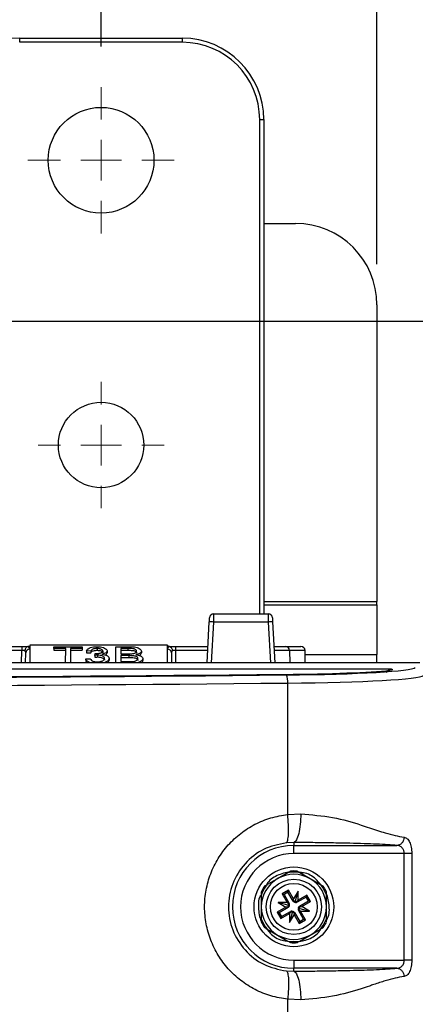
# Paper-space layout 'Sheet1' of a CAD drawing. Header units: millimetres. Extents: x 0 to 420, y 0 to 297.
# Tile 74 of 135: x 123 to 133, y 245 to 269. Entities that reach past the tile are written whole.
import ezdxf

# ---------------------------------------------------------------- set-up
doc = ezdxf.new("R2010")
doc.units = ezdxf.units.MM
doc.layers.add('SLD-0', color=179, linetype='Continuous')
doc.styles.add('SLDTEXTSTYLE1', font='TXT', dxfattribs={"width": 0.75})
doc.styles.add('SLDTEXTSTYLE3', font='TXT', dxfattribs={"width": 0.96})
doc.dimstyles.new('SLDDIMSTYLE0', dxfattribs={"dimtxt": 2.5, "dimasz": 3.302, "dimexe": 0, "dimexo": 0.0625, "dimtad": 1, "dimdec": 1, "dimlfac": 5, "dimrnd": 1e-09, "dimzin": 12, "dimdsep": 46, "dimtxsty": 'SLDTEXTSTYLE1', "dimblk1": 'NONE', "dimblk2": 'NONE', "dimsah": 1, "dimcen": 0.09, "dimadec": 0, "dimazin": 3, "dimtfac": 1, "dimtofl": 0, "dimtmove": 0, "dimatfit": 3, "dimldrblk": 'NONE', "dimfxl": 1, "dimfrac": 2, "dimtolj": 1, "dimtzin": 12, "dimarcsym": 0})
doc.dimstyles.new('SLDDIMSTYLE2', dxfattribs={"dimtxt": 2.5, "dimasz": 3.302, "dimexe": 0, "dimexo": 0.0625, "dimtad": 1, "dimdec": 0, "dimlfac": 5, "dimrnd": 1e-09, "dimzin": 12, "dimdsep": 46, "dimtxsty": 'SLDTEXTSTYLE1', "dimblk1": 'NONE', "dimblk2": 'NONE', "dimsah": 1, "dimcen": 0.09, "dimadec": 0, "dimazin": 3, "dimtfac": 1, "dimtofl": 0, "dimtmove": 0, "dimatfit": 3, "dimldrblk": 'NONE', "dimfxl": 1, "dimfrac": 2, "dimtolj": 1, "dimtzin": 12, "dimarcsym": 0})
doc.dimstyles.new('SLDDIMSTYLE3', dxfattribs={"dimtxt": 2.5, "dimasz": 3.302, "dimexe": 0, "dimexo": 0.0625, "dimtad": 1, "dimdec": 1, "dimlfac": 5, "dimrnd": 1e-09, "dimzin": 4, "dimdsep": 46, "dimtxsty": 'SLDTEXTSTYLE1', "dimblk1": 'NONE', "dimblk2": 'NONE', "dimsah": 1, "dimcen": 0, "dimadec": 0, "dimazin": 1, "dimtfac": 1, "dimtmove": 0, "dimatfit": 3, "dimldrblk": 'NONE', "dimfxl": 1, "dimfrac": 2, "dimtolj": 1, "dimtzin": 12, "dimarcsym": 0})

# ---------------------------------------------------------------- blocks, each defined once
blk = doc.blocks.new('SW_CENTERMARKSYMBOL_22')
at = {"layer": 'SLD-0', "color": 179, "linetype": 'Continuous', "lineweight": 18}
for p, q in [((0, 5), (0, 9)), ((0, 0), (0, 2.5)), ((-5, 0), (-9, 0)), ((0, 0), (-2.5, 0)), ((0, 0), (0, -2.5)), ((0, 0), (2.5, 0)), ((5, 0), (9, 0)), ((0, -5), (0, -9))]:
    blk.add_line(p, q, dxfattribs=at)
blk = doc.blocks.new('SW_CENTERMARKSYMBOL_23')
at = {"layer": 'SLD-0', "color": 179, "linetype": 'Continuous', "lineweight": 18}
for p, q in [((0, 5), (0, 7.75)), ((0, 0), (0, 2.5)), ((-5, 0), (-7.75, 0)), ((0, 0), (-2.5, 0)), ((0, 0), (0, -2.5)), ((0, 0), (2.5, 0)), ((5, 0), (7.75, 0)), ((0, -5), (0, -7.75))]:
    blk.add_line(p, q, dxfattribs=at)
blk = doc.blocks.new('_D_5')
at = {"layer": 'SLD-0', "color": 179}
for p, q in [((109.594, 268.22), (109.594, 283.642)), ((125.314, 268.218), (125.314, 283.642)), ((109.594, 282.642), (112.594, 283.142)), ((112.594, 282.142), (112.594, 283.142)), ((122.314, 283.142), (125.314, 282.642)), ((122.314, 283.142), (122.314, 282.142)), ((112.594, 282.142), (109.594, 282.642)), ((109.594, 282.642), (112.594, 282.642)), ((109.594, 282.642), (125.314, 282.642)), ((125.314, 282.642), (122.314, 282.142)), ((125.314, 282.642), (122.314, 282.642))]:
    blk.add_line(p, q, dxfattribs=at)
at = {"layer": 'SLD-0', "color": 179, "insert": (114.221, 285.677), "char_height": 2.5, "attachment_point": 1, "style": 'SLDTEXTSTYLE3'}
blk.add_mtext('78.6', dxfattribs=at)
blk = doc.blocks.new('_None')
blk = doc.blocks.new('_D_6')
at = {"layer": 'SLD-0', "color": 179}
for p, q in [((125.314, 268.218), (125.314, 283.642)), ((132.094, 262.866), (132.094, 283.642)), ((122.314, 283.142), (125.314, 282.642)), ((122.314, 283.142), (122.314, 282.142)), ((132.094, 282.642), (135.094, 283.142)), ((135.094, 282.142), (135.094, 283.142)), ((125.314, 282.642), (119.314, 282.642)), ((125.314, 282.642), (122.314, 282.142)), ((125.314, 282.642), (122.314, 282.642)), ((132.094, 282.642), (125.314, 282.642)), ((135.094, 282.142), (132.094, 282.642)), ((132.094, 282.642), (135.094, 282.642)), ((132.094, 282.642), (138.094, 282.642))]:
    blk.add_line(p, q, dxfattribs=at)
at = {"layer": 'SLD-0', "color": 179, "insert": (126.856, 285.677), "char_height": 2.5, "attachment_point": 1, "style": 'SLDTEXTSTYLE3'}
blk.add_mtext('34', dxfattribs=at)
blk = doc.blocks.new('_D_8')
at = {"layer": 'SLD-0', "color": 179}
for p, q in [((119.754, 261.466), (144.391, 261.466)), ((142.891, 258.466), (143.391, 261.466)), ((143.391, 261.466), (143.891, 258.466)), ((143.391, 261.466), (143.391, 258.466)), ((143.391, 261.466), (143.391, 144.575)), ((142.891, 258.466), (143.891, 258.466)), ((143.391, 144.575), (142.891, 147.575)), ((143.891, 147.575), (142.891, 147.575)), ((143.891, 147.575), (143.391, 144.575)), ((143.391, 144.575), (143.391, 147.575)), ((109.054, 144.575), (144.391, 144.575))]:
    blk.add_line(p, q, dxfattribs=at)
at = {"layer": 'SLD-0', "color": 179, "insert": (140.355, 198.864), "char_height": 2.5, "attachment_point": 1, "rotation": 90, "style": 'SLDTEXTSTYLE3'}
blk.add_mtext('584.5', dxfattribs=at)
blk = doc.blocks.new('_D_23')
at = {"layer": 'SLD-0', "color": 179}
for p, q in [((163.999, 261.493), (154.023, 261.493)), ((172.8, 249.896), (163.999, 261.493)), ((171.384, 252.588), (170.588, 251.984)), ((171.384, 252.588), (172.8, 249.896)), ((172.8, 249.896), (170.986, 252.286)), ((172.8, 249.896), (170.588, 251.984)), ((175.52, 246.312), (172.8, 249.896))]:
    blk.add_line(p, q, dxfattribs=at)
at = {"layer": 'SLD-0', "color": 179, "char_height": 2.5, "attachment_point": 1, "style": 'SLDTEXTSTYLE3'}
for s, insert in [('%%c', (152.773, 264.528)), ('9.0', (157.794, 264.566))]:
    blk.add_mtext(s, dxfattribs=dict(at, insert=insert))
blk = doc.blocks.new('_D_24')
at = {"layer": 'SLD-0', "color": 179}
for p, q in [((241.453, 256.697), (250.709, 264.131)), ((250.709, 264.131), (262.532, 264.131)), ((241.453, 256.697), (243.478, 258.965)), ((244.105, 258.186), (243.478, 258.965)), ((241.453, 256.697), (243.792, 258.576)), ((244.105, 258.186), (241.453, 256.697)), ((236.385, 252.627), (241.453, 256.697))]:
    blk.add_line(p, q, dxfattribs=at)
at = {"layer": 'SLD-0', "color": 179, "char_height": 2.5, "attachment_point": 1, "style": 'SLDTEXTSTYLE3'}
for s, insert in [('%%c', (251.047, 267.167)), ('13.0', (256.067, 267.205))]:
    blk.add_mtext(s, dxfattribs=dict(at, insert=insert))

psp = doc.layouts.new('Sheet1')

# ---------------------------------------------------------------- linework, layer by layer
at = {"layer": 'SLD-0', "color": 179, "linetype": 'Continuous', "lineweight": 25}
for p, q in [((123.314, 268.318), (123.314, 268.418)), ((123.314, 268.418), (127.314, 268.418)), ((127.314, 268.318), (127.314, 268.418)), ((127.314, 268.318), (123.314, 268.318)), ((129.214, 266.418), (129.314, 266.418)), ((129.314, 266.418), (129.314, 254.266)), ((129.314, 263.866), (130.094, 263.866)), ((132.094, 261.866), (132.094, 254.569)), ((132.094, 254.489), (132.094, 254.569)), ((132.094, 254.489), (132.094, 253.27)), ((127.977, 254.11), (127.978, 254.127)), ((127.978, 254.127), (127.979, 254.142)), ((127.979, 254.155), (127.98, 254.164)), ((127.979, 254.142), (127.979, 254.155)), ((127.98, 254.169), (127.98, 254.171)), ((127.98, 254.164), (127.98, 254.169)), ((128.077, 254.144), (128.076, 254.107)), ((128.078, 254.178), (128.077, 254.144)), ((128.079, 254.233), (128.078, 254.208)), ((128.078, 254.208), (128.078, 254.178)), ((128.08, 254.262), (128.079, 254.251)), ((128.079, 254.251), (128.079, 254.233)), ((128.08, 254.266), (128.08, 254.262)), ((128.08, 254.266), (129.427, 254.266)), ((129.427, 254.262), (129.427, 254.266)), ((129.428, 254.251), (129.427, 254.262)), ((129.428, 254.233), (129.428, 254.251)), ((129.429, 254.208), (129.428, 254.233)), ((129.43, 254.178), (129.429, 254.208)), ((129.43, 254.144), (129.43, 254.178)), ((129.431, 254.107), (129.43, 254.144)), ((129.527, 254.171), (129.527, 254.169)), ((129.527, 254.169), (129.527, 254.164)), ((129.527, 254.164), (129.528, 254.155)), ((129.528, 254.155), (129.529, 254.142)), ((129.529, 254.142), (129.529, 254.127)), ((129.529, 254.127), (129.53, 254.11)), ((127.922, 253.066), (127.975, 254.072)), ((127.975, 254.072), (127.976, 254.092)), ((127.976, 254.092), (127.977, 254.11)), ((128.076, 254.107), (128.075, 254.068)), ((129.432, 254.068), (128.075, 254.068)), ((129.432, 254.068), (129.431, 254.107)), ((129.53, 254.11), (129.531, 254.092)), ((129.531, 254.092), (129.532, 254.072)), ((129.532, 254.072), (129.585, 253.066)), ((121.258, 253.466), (123.363, 253.466)), ((123.363, 253.466), (123.535, 253.466)), ((123.363, 253.466), (123.363, 253.367)), ((123.535, 253.466), (123.563, 253.466)), ((123.562, 253.4), (123.559, 253.066)), ((123.563, 253.502), (123.56, 253.066)), ((123.563, 253.466), (123.562, 253.4)), ((126.944, 253.502), (123.563, 253.502)), ((123.563, 253.502), (123.563, 253.466)), ((124.156, 253.417), (124.157, 253.46)), ((124.445, 253.417), (124.156, 253.417)), ((124.156, 253.417), (124.156, 253.373)), ((124.157, 253.46), (124.85, 253.46)), ((124.442, 253.066), (124.445, 253.417)), ((124.851, 253.417), (124.562, 253.417)), ((124.562, 253.417), (124.565, 253.066)), ((124.85, 253.46), (124.851, 253.417)), ((124.851, 253.417), (124.851, 253.373)), ((125.215, 253.417), (125.215, 253.373)), ((125.676, 253.066), (125.68, 253.46)), ((125.68, 253.46), (126.012, 253.46)), ((125.797, 253.417), (125.798, 253.286)), ((125.973, 253.417), (125.797, 253.417)), ((125.973, 253.417), (125.973, 253.373)), ((126.944, 253.502), (126.944, 253.466)), ((126.947, 253.066), (126.944, 253.502)), ((126.945, 253.4), (126.944, 253.466)), ((126.944, 253.466), (126.972, 253.466)), ((126.948, 253.066), (126.945, 253.4)), ((126.972, 253.466), (127.144, 253.466)), ((127.144, 253.466), (127.144, 253.367)), ((127.144, 253.466), (127.943, 253.466)), ((129.564, 253.466), (129.849, 253.466)), ((129.849, 253.466), (130.229, 253.466)), ((123.363, 253.367), (121.258, 253.367)), ((123.46, 253.066), (123.462, 253.31)), ((124.156, 253.373), (124.445, 253.373)), ((124.563, 253.373), (124.851, 253.373)), ((124.939, 253.159), (125.05, 253.164)), ((124.939, 253.159), (124.939, 253.115)), ((124.953, 253.358), (124.952, 253.314)), ((124.952, 253.314), (125.06, 253.309)), ((125.06, 253.353), (124.953, 253.358)), ((125.06, 253.353), (125.06, 253.309)), ((125.158, 253.247), (125.17, 253.291)), ((125.158, 253.247), (125.158, 253.203)), ((125.229, 253.252), (125.229, 253.208)), ((125.356, 253.355), (125.356, 253.311)), ((125.463, 253.357), (125.463, 253.313)), ((125.51, 253.173), (125.511, 253.129)), ((125.797, 253.373), (125.973, 253.373)), ((125.798, 253.286), (125.987, 253.286)), ((126, 253.241), (125.798, 253.241)), ((125.798, 253.241), (125.8, 253.095)), ((125.799, 253.197), (126, 253.197)), ((126, 253.241), (126, 253.197)), ((126.305, 253.355), (126.305, 253.311)), ((126.341, 253.167), (126.342, 253.123)), ((127.045, 253.31), (127.047, 253.066)), ((129.949, 253.367), (129.952, 253.066)), ((130.332, 253.066), (130.329, 253.367)), ((132.094, 253.066), (132.094, 253.27)), ((133.154, 253.066), (100.656, 253.066)), ((125.8, 253.095), (126.015, 253.095)), ((89.868, 252.914), (132.442, 252.914)), ((129.903, 249.337), (129.903, 252.566)), ((129.903, 249.337), (130.225, 249.349)), ((130.054, 248.65), (129.869, 248.642)), ((130.054, 248.65), (130.054, 248.576)), ((130.054, 248.576), (132.587, 248.576)), ((130.054, 248.376), (130.054, 248.576)), ((132.766, 248.376), (130.054, 248.376)), ((132.766, 245.756), (132.766, 248.376)), ((132.951, 248.376), (132.951, 245.756)), ((129.909, 247.906), (129.654, 247.759)), ((130.454, 247.758), (130.2, 247.906)), ((129.654, 247.759), (129.399, 247.613)), ((130.709, 247.611), (130.454, 247.758)), ((129.254, 247.361), (129.254, 247.067)), ((129.922, 247.475), (129.766, 247.385)), ((129.814, 247.372), (129.766, 247.385)), ((129.766, 247.385), (129.89, 247.17)), ((129.909, 247.427), (129.814, 247.372)), ((129.814, 247.372), (129.941, 247.151)), ((129.909, 247.427), (129.922, 247.475)), ((130.036, 247.206), (129.909, 247.427)), ((130.046, 247.26), (129.922, 247.475)), ((130.158, 247.452), (130.046, 247.26)), ((130.094, 247.216), (130.158, 247.452)), ((130.157, 247.23), (130.158, 247.452)), ((130.373, 247.354), (130.157, 247.23)), ((130.36, 247.306), (130.373, 247.354)), ((130.462, 247.198), (130.373, 247.354)), ((130.854, 247.065), (130.854, 247.359)), ((129.904, 247.106), (129.667, 247.17)), ((129.89, 247.17), (129.667, 247.17)), ((129.667, 247.17), (129.86, 247.059)), ((129.89, 247.17), (129.924, 247.142)), ((129.941, 247.151), (129.924, 247.142)), ((130.036, 247.206), (130.053, 247.216)), ((130.053, 247.216), (130.046, 247.26)), ((130.094, 247.216), (130.07, 247.175)), ((130.094, 247.169), (130.094, 247.216)), ((130.157, 247.23), (130.129, 247.196)), ((130.139, 247.179), (130.129, 247.196)), ((130.36, 247.306), (130.139, 247.179)), ((130.194, 247.083), (130.415, 247.211)), ((130.247, 247.074), (130.462, 247.198)), ((130.415, 247.211), (130.36, 247.306)), ((130.415, 247.211), (130.462, 247.198)), ((129.254, 247.067), (129.253, 246.773)), ((129.86, 247.059), (129.645, 246.935)), ((129.692, 246.922), (129.645, 246.935)), ((129.645, 246.935), (129.734, 246.779)), ((129.913, 247.049), (129.692, 246.922)), ((129.692, 246.922), (129.747, 246.826)), ((129.734, 246.779), (129.95, 246.903)), ((129.747, 246.826), (129.968, 246.954)), ((129.904, 247.066), (129.86, 247.059)), ((129.951, 247.106), (129.904, 247.106)), ((129.904, 247.106), (129.944, 247.083)), ((129.913, 247.049), (129.904, 247.066)), ((129.95, 246.903), (129.978, 246.937)), ((130.013, 246.916), (129.95, 246.68)), ((129.95, 246.903), (129.95, 246.68)), ((129.95, 246.68), (130.061, 246.873)), ((129.968, 246.954), (129.978, 246.937)), ((130.013, 246.963), (130.013, 246.916)), ((130.013, 246.916), (130.037, 246.957)), ((130.071, 246.926), (130.054, 246.916)), ((130.054, 246.916), (130.061, 246.873)), ((130.061, 246.873), (130.185, 246.657)), ((130.071, 246.926), (130.198, 246.705)), ((130.156, 247.026), (130.203, 247.026)), ((130.203, 247.026), (130.163, 247.049)), ((130.166, 246.981), (130.183, 246.991)), ((130.293, 246.76), (130.166, 246.981)), ((130.217, 246.962), (130.183, 246.991)), ((130.194, 247.083), (130.203, 247.066)), ((130.203, 247.066), (130.247, 247.074)), ((130.203, 247.026), (130.44, 246.962)), ((130.341, 246.747), (130.217, 246.962)), ((130.217, 246.962), (130.44, 246.962)), ((130.44, 246.962), (130.247, 247.074)), ((130.853, 246.771), (130.854, 247.065)), ((129.747, 246.826), (129.734, 246.779)), ((130.185, 246.657), (130.341, 246.747)), ((130.198, 246.705), (130.185, 246.657)), ((130.198, 246.705), (130.293, 246.76)), ((130.293, 246.76), (130.341, 246.747)), ((129.398, 246.521), (129.653, 246.374)), ((130.453, 246.373), (130.708, 246.52)), ((129.653, 246.374), (129.907, 246.226)), ((130.198, 246.226), (130.453, 246.373)), ((130.054, 245.756), (130.054, 245.556)), ((130.054, 245.756), (132.766, 245.756)), ((129.869, 245.49), (130.054, 245.482)), ((130.054, 245.482), (130.054, 245.556)), ((132.587, 245.556), (130.054, 245.556)), ((129.903, 208.937), (129.903, 244.795)), ((130.225, 244.783), (129.903, 244.795))]:
    psp.add_line(p, q, dxfattribs=at)
at = {"layer": 'SLD-0', "color": 8, "linetype": 'Continuous', "lineweight": 25}
for p, q in [((129.214, 254.266), (129.214, 266.418)), ((129.314, 254.569), (132.094, 254.569)), ((129.314, 254.489), (132.094, 254.489)), ((128.075, 254.068), (128.022, 253.066)), ((129.485, 253.066), (129.432, 254.068)), ((123.36, 253.066), (123.363, 253.367)), ((127.144, 253.367), (127.147, 253.066)), ((127.938, 253.367), (127.144, 253.367)), ((130.329, 253.367), (129.949, 253.367)), ((130.33, 253.27), (132.094, 253.27))]:
    psp.add_line(p, q, dxfattribs=at)
at = {"layer": 'SLD-0', "color": 179, "linetype": 'Continuous', "lineweight": 25}
for centre, radius in [((125.314, 265.418), 1.3), ((125.314, 258.418), 1.05), ((130.054, 247.066), 0.98), ((130.054, 247.066), 0.68), ((130.054, 247.066), 0.576)]:
    psp.add_circle(centre, radius, dxfattribs=at)
for centre, radius, start, end in [((123.314, 266.418), 2, 90, 180), ((127.314, 266.418), 2, 0, 90), ((127.314, 266.418), 1.9, 0, 90), ((130.094, 261.866), 2, 0, 90), ((128.08, 254.166), 0.1, 89.9997, 176.9992), ((129.427, 254.166), 0.1, 3.0008, 89.9994), ((127.9, 251.207), 2.866, 86.4992, 88.4975), ((129.607, 251.208), 2.865, 91.5023, 93.5011), ((123.558, 253.305), 0.0957, 87.3131, 176.6581), ((126.949, 253.305), 0.0957, 3.342, 92.6885), ((129.849, 253.366), 0.1, 0.5, 89.9993), ((130.229, 253.366), 0.1, 0.5, 90), ((129.536, 252.608), 0.369, 353.4539, 25.2521), ((130.054, 247.066), 1.51, 90, 270), ((130.054, 247.066), 1.31, 90, 270), ((130.054, 247.066), 0.8, 59.9324, 119.9325), ((130.054, 247.066), 0.852, 80.1182, 99.7466), ((130.054, 247.066), 0.882, 84.8344, 95.0304), ((130.054, 247.066), 0.8, 119.9325, 179.9324), ((130.054, 247.066), 0.852, 140.1182, 159.7466), ((130.054, 247.066), 0.8, 359.9324, 59.9324), ((130.054, 247.066), 0.852, 20.1182, 39.7467), ((130.054, 247.066), 0.882, 144.8344, 155.0304), ((130.054, 247.066), 0.882, 24.8344, 35.0304), ((129.876, 247.114), 0.075, 354.2624, 29.9334), ((130.101, 247.244), 0.075, 209.9337, 245.6024), ((130.101, 247.244), 0.075, 264.2624, 299.9325), ((130.054, 247.066), 0.8, 179.9324, 239.9324), ((129.876, 247.114), 0.075, 299.9327, 335.603), ((130.006, 246.889), 0.075, 84.2624, 119.9324), ((130.006, 246.889), 0.075, 29.9325, 65.6022), ((130.231, 247.018), 0.075, 174.2624, 209.9315), ((130.231, 247.018), 0.075, 119.9315, 155.6016), ((130.054, 247.066), 0.8, 299.9324, 359.9324), ((130.054, 247.066), 0.852, 200.1182, 219.7466), ((130.054, 247.066), 0.882, 204.8344, 215.0304), ((130.054, 247.066), 0.852, 320.1182, 339.7466), ((130.054, 247.066), 0.882, 324.8344, 335.0304), ((130.054, 247.066), 0.8, 239.9324, 299.9324), ((130.054, 247.066), 0.852, 260.1182, 279.7466), ((130.054, 247.066), 0.882, 264.8344, 275.0304)]:
    psp.add_arc(centre, radius, start, end, dxfattribs=at)
for centre, major_axis, ratio, start_param, end_param in [((123.362, 253.4), (0.2, 0), 0.461511, 6.278066, 7.021705), ((127.145, 253.4), (0.2, 0), 0.461511, 2.403073, 3.146712), ((123.363, 253.366), (0.1, 0.001), 0.008724, 0.660603, 1.570568), ((123.362, 253.309), (0.0994, 0.0121), 0.929702, 6.161882, 6.822654), ((127.145, 253.309), (0.0994, -0.0121), 0.929702, 2.602124, 3.262896), ((127.144, 253.366), (0.1, -0.001), 0.008724, 1.571025, 2.48099), ((129.245, 252.962), (3.8, 0), 0.052408, 4.877617, 6.230824), ((81.554, 267.959), (293.62, 0), 0.052408, 4.727257, 4.877542), ((81.554, 267.951), (293.757, 0), 0.052408, 4.731304, 4.877617), ((129.245, 252.963), (3.532, 0), 0.052408, 4.877542, 5.8274), ((129.245, 252.763), (4, 0), 0.049787, 4.877617, 6.230825), ((81.554, 267.752), (293.957, 0), 0.052372, 4.731304, 4.877617), ((129.876, 247.058), (0, 0.102), 0.833591, 5.212777, 5.681932), ((130.15, 247.215), (0.0883, -0.0511), 0.833591, 3.742842, 4.211996), ((130.045, 247.244), (0.102, 0), 0.833591, 5.212777, 5.681914), ((129.904, 247.163), (0.0511, 0.0883), 0.833591, 3.742856, 4.212009), ((130.062, 246.889), (0.102, 0), 0.833591, 2.071184, 2.540346), ((129.957, 246.917), (0.0883, -0.0511), 0.833591, 0.601268, 1.070414), ((130.231, 247.075), (0, 0.102), 0.833591, 2.071184, 2.540328), ((130.203, 246.97), (0.0511, 0.0883), 0.833591, 0.601254, 1.070401)]:
    psp.add_ellipse(centre, major_axis=major_axis, ratio=ratio, start_param=start_param, end_param=end_param, dxfattribs=at)
at = {"layer": 'SLD-0', "color": 8, "linetype": 'Continuous', "lineweight": 25}
psp.add_ellipse((129.249, 253.366), major_axis=(0.7, 0.001), ratio=0.001247, start_param=0.000009, end_param=1.095947, dxfattribs=at)
at = {"layer": 'SLD-0', "color": 179, "linetype": 'Continuous', "lineweight": 25}
for points, knots in [([(123.51, 253.463), (123.501, 253.459), (123.484, 253.451), (123.462, 253.428), (123.448, 253.399), (123.443, 253.378), (123.442, 253.368), (123.442, 253.367)], [0, 0, 0, 0, 0.253858, 0.507701, 0.762692, 0.990709, 1, 1, 1, 1]), ([(123.535, 253.466), (123.531, 253.466), (123.522, 253.466), (123.514, 253.464), (123.51, 253.463)], [0, 0, 0, 0, 0.516647, 1, 1, 1, 1]), ([(124.953, 253.358), (124.964, 253.377), (124.983, 253.407), (125.05, 253.439), (125.121, 253.456), (125.178, 253.46), (125.207, 253.46), (125.211, 253.46)], [0, 0, 0, 0, 0.35279, 0.562361, 0.772748, 0.968723, 1, 1, 1, 1]), ([(125.215, 253.417), (125.193, 253.416), (125.155, 253.414), (125.11, 253.401), (125.077, 253.383), (125.065, 253.365), (125.06, 253.354), (125.06, 253.353)], [0, 0, 0, 0, 0.2701784, 0.4663574, 0.6624372, 0.9632596, 1, 1, 1, 1]), ([(125.211, 253.46), (125.24, 253.459), (125.297, 253.457), (125.374, 253.439), (125.428, 253.414), (125.458, 253.385), (125.461, 253.366), (125.463, 253.357)], [0, 0, 0, 0, 0.222996, 0.435554, 0.648821, 0.842398, 1, 1, 1, 1]), ([(125.356, 253.355), (125.355, 253.363), (125.352, 253.377), (125.328, 253.396), (125.293, 253.409), (125.253, 253.416), (125.226, 253.416), (125.215, 253.417)], [0, 0, 0, 0, 0.237682, 0.44189, 0.646218, 0.851021, 1, 1, 1, 1]), ([(126.187, 253.35), (126.185, 253.36), (126.182, 253.376), (126.158, 253.395), (126.13, 253.407), (126.087, 253.414), (126.034, 253.416), (125.993, 253.417), (125.973, 253.417)], [0, 0, 0, 0, 0.227788, 0.367908, 0.486729, 0.605491, 0.803385, 1, 1, 1, 1]), ([(126.012, 253.46), (126.052, 253.459), (126.119, 253.458), (126.204, 253.443), (126.261, 253.419), (126.298, 253.388), (126.303, 253.365), (126.305, 253.355)], [0, 0, 0, 0, 0.279487, 0.451646, 0.624576, 0.830338, 1, 1, 1, 1]), ([(126.997, 253.463), (126.993, 253.464), (126.985, 253.466), (126.976, 253.466), (126.972, 253.466)], [0, 0, 0, 0, 0.511954, 1, 1, 1, 1]), ([(126.997, 253.463), (127.006, 253.459), (127.023, 253.451), (127.045, 253.428), (127.059, 253.399), (127.064, 253.378), (127.065, 253.368), (127.065, 253.367)], [0, 0, 0, 0, 0.253856, 0.507697, 0.762696, 0.990712, 1, 1, 1, 1]), ([(125.061, 253.066), (125.048, 253.069), (125.011, 253.079), (124.969, 253.107), (124.945, 253.136), (124.94, 253.154), (124.939, 253.159)], [0, 0, 0, 0, 0.1704389, 0.4966517, 0.8686829, 1, 1, 1, 1]), ([(125.05, 253.164), (125.057, 253.15), (125.069, 253.13), (125.108, 253.107), (125.149, 253.095), (125.188, 253.09), (125.212, 253.09), (125.22, 253.09)], [0, 0, 0, 0, 0.3699011, 0.5524682, 0.7364724, 0.9093285, 1, 1, 1, 1]), ([(125.06, 253.309), (125.065, 253.319), (125.074, 253.336), (125.109, 253.357), (125.15, 253.368), (125.187, 253.372), (125.209, 253.372), (125.215, 253.373)], [0, 0, 0, 0, 0.3179057, 0.5239033, 0.7306559, 0.9275161, 1, 1, 1, 1]), ([(125.229, 253.252), (125.222, 253.252), (125.208, 253.252), (125.184, 253.25), (125.168, 253.248), (125.158, 253.247)], [0, 0, 0, 0, 0.285788, 0.581691, 1, 1, 1, 1]), ([(125.158, 253.203), (125.163, 253.203), (125.176, 253.205), (125.199, 253.207), (125.218, 253.207), (125.229, 253.208)], [0, 0, 0, 0, 0.2340575, 0.5279964, 1, 1, 1, 1]), ([(125.17, 253.291), (125.17, 253.291), (125.172, 253.291), (125.177, 253.29), (125.181, 253.29), (125.183, 253.29)], [0, 0, 0, 0, 0.123509, 0.52339, 1, 1, 1, 1]), ([(125.183, 253.29), (125.212, 253.292), (125.259, 253.294), (125.311, 253.308), (125.339, 253.322), (125.354, 253.338), (125.355, 253.35), (125.356, 253.355)], [0, 0, 0, 0, 0.336213, 0.530578, 0.685851, 0.840777, 1, 1, 1, 1]), ([(125.215, 253.373), (125.233, 253.372), (125.269, 253.371), (125.312, 253.358), (125.336, 253.347), (125.341, 253.34), (125.342, 253.339)], [0, 0, 0, 0, 0.343997, 0.674558, 0.96069, 1, 1, 1, 1]), ([(125.22, 253.09), (125.245, 253.091), (125.288, 253.093), (125.34, 253.108), (125.376, 253.127), (125.397, 253.149), (125.399, 253.166), (125.4, 253.173)], [0, 0, 0, 0, 0.245143, 0.426115, 0.606359, 0.818902, 1, 1, 1, 1]), ([(125.4, 253.173), (125.399, 253.184), (125.395, 253.202), (125.363, 253.227), (125.318, 253.244), (125.27, 253.251), (125.24, 253.252), (125.229, 253.252)], [0, 0, 0, 0, 0.253907, 0.469427, 0.685338, 0.883696, 1, 1, 1, 1]), ([(125.229, 253.208), (125.249, 253.207), (125.29, 253.206), (125.341, 253.192), (125.378, 253.173), (125.398, 253.151), (125.399, 253.136), (125.4, 253.129)], [0, 0, 0, 0, 0.212279, 0.432575, 0.618611, 0.831129, 1, 1, 1, 1]), ([(125.463, 253.357), (125.46, 253.346), (125.456, 253.326), (125.42, 253.3), (125.375, 253.284), (125.345, 253.277), (125.334, 253.275)], [0, 0, 0, 0, 0.308523, 0.581484, 0.854547, 1, 1, 1, 1]), ([(125.334, 253.275), (125.356, 253.272), (125.401, 253.266), (125.456, 253.247), (125.496, 253.219), (125.509, 253.193), (125.51, 253.177), (125.51, 253.173)], [0, 0, 0, 0, 0.213837, 0.426427, 0.638699, 0.917022, 1, 1, 1, 1]), ([(125.51, 253.173), (125.507, 253.157), (125.5, 253.126), (125.45, 253.088), (125.402, 253.073), (125.381, 253.066)], [0, 0, 0, 0, 0.3933264, 0.7351819, 1, 1, 1, 1]), ([(125.418, 253.258), (125.431, 253.265), (125.456, 253.281), (125.462, 253.301), (125.463, 253.312), (125.463, 253.313)], [0, 0, 0, 0, 0.460104, 0.943796, 1, 1, 1, 1]), ([(125.973, 253.373), (126.009, 253.372), (126.058, 253.372), (126.121, 253.365), (126.155, 253.353), (126.179, 253.334), (126.186, 253.318), (126.186, 253.308), (126.186, 253.306)], [0, 0, 0, 0, 0.343699, 0.480152, 0.618053, 0.765313, 0.960465, 1, 1, 1, 1]), ([(125.987, 253.286), (125.997, 253.286), (126.018, 253.286), (126.055, 253.286), (126.081, 253.289), (126.096, 253.29)], [0, 0, 0, 0, 0.276199, 0.558475, 1, 1, 1, 1]), ([(126.22, 253.168), (126.217, 253.179), (126.214, 253.197), (126.183, 253.219), (126.143, 253.233), (126.079, 253.24), (126.03, 253.241), (126, 253.241)], [0, 0, 0, 0, 0.244295, 0.395518, 0.547553, 0.720428, 1, 1, 1, 1]), ([(126, 253.197), (126.02, 253.197), (126.064, 253.196), (126.124, 253.192), (126.171, 253.18), (126.202, 253.163), (126.218, 253.143), (126.219, 253.129), (126.219, 253.124)], [0, 0, 0, 0, 0.189998, 0.411656, 0.55206, 0.692451, 0.877743, 1, 1, 1, 1]), ([(126.092, 253.097), (126.111, 253.1), (126.145, 253.103), (126.186, 253.119), (126.211, 253.138), (126.219, 253.156), (126.22, 253.166), (126.22, 253.168)], [0, 0, 0, 0, 0.257394, 0.44874, 0.690377, 0.936225, 1, 1, 1, 1]), ([(126.096, 253.29), (126.112, 253.294), (126.141, 253.299), (126.169, 253.314), (126.184, 253.331), (126.186, 253.343), (126.187, 253.35)], [0, 0, 0, 0, 0.285411, 0.514242, 0.742156, 1, 1, 1, 1]), ([(126.305, 253.355), (126.302, 253.343), (126.296, 253.319), (126.251, 253.289), (126.2, 253.274), (126.172, 253.267), (126.165, 253.266)], [0, 0, 0, 0, 0.310197, 0.635955, 0.915603, 1, 1, 1, 1]), ([(126.165, 253.266), (126.194, 253.261), (126.247, 253.253), (126.303, 253.227), (126.336, 253.199), (126.34, 253.178), (126.341, 253.167)], [0, 0, 0, 0, 0.29062, 0.526812, 0.762464, 1, 1, 1, 1]), ([(126.341, 253.167), (126.337, 253.151), (126.331, 253.122), (126.285, 253.089), (126.243, 253.071), (126.216, 253.067), (126.211, 253.066)], [0, 0, 0, 0, 0.404196, 0.700867, 0.944308, 1, 1, 1, 1]), ([(126.249, 253.249), (126.252, 253.25), (126.275, 253.257), (126.297, 253.28), (126.303, 253.301), (126.305, 253.311)], [0, 0, 0, 0, 0.069051, 0.542866, 1, 1, 1, 1]), ([(124.939, 253.115), (124.942, 253.099), (124.946, 253.082), (124.968, 253.068), (124.971, 253.066)], [0, 0, 0, 0, 0.889574, 1, 1, 1, 1]), ([(125.476, 253.066), (125.489, 253.079), (125.509, 253.1), (125.51, 253.122), (125.511, 253.129)], [0, 0, 0, 0, 0.658395, 1, 1, 1, 1]), ([(126.015, 253.095), (126.022, 253.095), (126.036, 253.095), (126.062, 253.096), (126.08, 253.097), (126.092, 253.097)], [0, 0, 0, 0, 0.274724, 0.549481, 1, 1, 1, 1]), ([(126.307, 253.066), (126.317, 253.074), (126.339, 253.092), (126.341, 253.112), (126.342, 253.123)], [0, 0, 0, 0, 0.437546, 1, 1, 1, 1]), ([(132.438, 252.886), (132.437, 252.885), (132.432, 252.884), (132.399, 252.88), (132.377, 252.878)], [0, 0, 0, 0, 0.339746, 1, 1, 1, 1]), ([(132.442, 252.914), (132.442, 252.914), (132.451, 252.911), (132.478, 252.904), (132.494, 252.893), (132.437, 252.884), (132.416, 252.881)], [0, 0, 0, 0, 0.0036721, 0.1975133, 0.7053735, 0.999995, 0.999995, 0.999995, 0.999995]), ([(132.418, 252.883), (132.423, 252.89), (132.436, 252.907), (132.439, 252.911), (132.442, 252.914), (132.442, 252.914)], [0, 0, 0, 0, 0.402096, 0.988304, 1, 1, 1, 1]), ([(129.903, 244.795), (129.763, 244.818), (129.486, 244.863), (129.096, 245.025), (128.741, 245.249), (128.434, 245.535), (128.184, 245.871), (127.999, 246.245), (127.886, 246.648), (127.847, 247.065), (127.885, 247.481), (127.998, 247.884), (128.183, 248.26), (128.433, 248.596), (128.739, 248.882), (129.094, 249.106), (129.485, 249.269), (129.763, 249.314), (129.903, 249.337)], [0, 0, 0, 0, 0.063614, 0.126723, 0.189353, 0.251895, 0.313892, 0.376099, 0.437813, 0.499848, 0.561613, 0.623589, 0.6857, 0.747771, 0.810372, 0.872902, 0.936243, 1, 1, 1, 1]), ([(129.869, 248.642), (129.881, 248.657), (129.906, 248.688), (129.925, 248.851), (129.925, 249.079), (129.91, 249.253), (129.903, 249.337)], [0, 0, 0, 0, 0.241, 0.499999, 0.758998, 1, 1, 1, 1]), ([(130.225, 249.349), (130.222, 249.264), (130.215, 249.087), (130.175, 248.856), (130.118, 248.692), (130.075, 248.664), (130.054, 248.65)], [0, 0, 0, 0, 0.24075, 0.499999, 0.759247, 1, 1, 1, 1]), ([(130.225, 249.349), (130.491, 249.329), (131.027, 249.287), (131.566, 249.123), (131.985, 248.989), (132.371, 248.854), (132.617, 248.805), (132.763, 248.776)], [0, 0, 0, 0, 0.249011, 0.500867, 0.582293, 0.752522, 1, 1, 1, 1]), ([(129.869, 248.642), (129.677, 248.601), (129.297, 248.52), (128.829, 248.148), (128.521, 247.647), (128.413, 247.065), (128.521, 246.483), (128.831, 245.983), (129.298, 245.612), (129.678, 245.531), (129.869, 245.49)], [0, 0, 0, 0, 0.127608, 0.252934, 0.376902, 0.50015, 0.623408, 0.747396, 0.872765, 1, 1, 1, 1]), ([(132.587, 248.576), (132.517, 248.582), (132.378, 248.594), (132.096, 248.608), (131.779, 248.62), (131.405, 248.63), (130.98, 248.638), (130.516, 248.644), (130.209, 248.648), (130.054, 248.65)], [0, 0, 0, 0, 0.131198, 0.2621929, 0.3871772, 0.520151, 0.6833782, 0.8399207, 1, 1, 1, 1]), ([(132.763, 248.776), (132.76, 248.751), (132.756, 248.713), (132.734, 248.667), (132.711, 248.635), (132.683, 248.61), (132.642, 248.584), (132.609, 248.579), (132.587, 248.576)], [0, 0, 0, 0, 0.239807, 0.368584, 0.500004, 0.631427, 0.760202, 1, 1, 1, 1]), ([(132.766, 248.376), (132.765, 248.389), (132.764, 248.416), (132.754, 248.454), (132.738, 248.489), (132.709, 248.529), (132.659, 248.566), (132.612, 248.573), (132.587, 248.576)], [0, 0, 0, 0, 0.107812, 0.218708, 0.335155, 0.459281, 0.713702, 1, 1, 1, 1]), ([(132.763, 248.776), (132.79, 248.768), (132.841, 248.754), (132.892, 248.68), (132.922, 248.602), (132.939, 248.533), (132.949, 248.457), (132.951, 248.403), (132.951, 248.376)], [0, 0, 0, 0, 0.262349, 0.509959, 0.633755, 0.75467, 0.877887, 1, 1, 1, 1]), ([(132.951, 248.376), (132.942, 248.376), (132.924, 248.376), (132.879, 248.376), (132.825, 248.376), (132.785, 248.376), (132.766, 248.376)], [0, 0, 0, 0, 0.24442, 0.500001, 0.755566, 1, 1, 1, 1]), ([(129.962, 247.931), (129.854, 247.906), (129.639, 247.855), (129.432, 247.713), (129.376, 247.605), (129.371, 247.596)], [0, 0, 0, 0, 0.478501, 0.954212, 1, 1, 1, 1]), ([(129.976, 247.945), (129.976, 247.945), (129.976, 247.944), (129.972, 247.942), (129.962, 247.937), (129.941, 247.924), (129.922, 247.913), (129.909, 247.906)], [0, 0, 0, 0, 0.0653667, 0.1471244, 0.2772357, 0.536158, 1, 1, 1, 1]), ([(130.2, 247.906), (130.187, 247.913), (130.171, 247.923), (130.15, 247.935), (130.14, 247.941), (130.134, 247.944), (130.133, 247.945), (130.133, 247.945), (130.133, 247.945)], [0, 0, 0, 0, 0.470323, 0.631503, 0.834303, 0.912023, 0.990552, 1, 1, 1, 1]), ([(130.714, 247.608), (130.675, 247.658), (130.568, 247.795), (130.37, 247.903), (130.224, 247.91), (130.19, 247.912)], [0, 0, 0, 0, 0.302783, 0.835179, 1, 1, 1, 1]), ([(129.399, 247.613), (129.393, 247.609), (129.376, 247.599), (129.354, 247.587), (129.34, 247.578), (129.335, 247.575), (129.333, 247.574), (129.333, 247.574), (129.333, 247.574)], [0, 0, 0, 0, 0.246964, 0.653633, 0.816168, 0.898581, 0.968253, 1, 1, 1, 1]), ([(130.776, 247.572), (130.776, 247.572), (130.775, 247.573), (130.773, 247.574), (130.766, 247.578), (130.745, 247.59), (130.724, 247.602), (130.709, 247.611), (130.709, 247.611)], [0, 0, 0, 0, 0.053178, 0.117713, 0.227187, 0.430302, 0.997334, 1, 1, 1, 1]), ([(129.254, 247.438), (129.254, 247.438), (129.254, 247.438), (129.254, 247.436), (129.254, 247.429), (129.254, 247.412), (129.254, 247.388), (129.254, 247.369), (129.254, 247.361)], [0, 0, 0, 0, 0.035403, 0.098237, 0.195706, 0.367408, 0.7405, 1, 1, 1, 1]), ([(130.853, 246.733), (130.857, 246.738), (130.92, 246.836), (130.944, 247.082), (130.885, 247.295), (130.856, 247.402)], [0, 0, 0, 0, 0.028893, 0.5104, 1, 1, 1, 1]), ([(130.854, 247.359), (130.854, 247.374), (130.854, 247.393), (130.854, 247.417), (130.854, 247.429), (130.854, 247.435), (130.854, 247.437), (130.854, 247.437), (130.854, 247.437)], [0, 0, 0, 0, 0.47032, 0.631491, 0.8342994, 0.91203, 0.9905511, 1, 1, 1, 1]), ([(129.234, 247.348), (129.231, 247.342), (129.174, 247.24), (129.179, 247), (129.216, 246.749), (129.3, 246.645), (129.314, 246.627)], [0, 0, 0, 0, 0.024839, 0.466293, 0.911978, 1, 1, 1, 1]), ([(129.253, 246.773), (129.253, 246.759), (129.253, 246.739), (129.253, 246.715), (129.253, 246.704), (129.253, 246.697), (129.253, 246.696), (129.253, 246.696), (129.253, 246.696)], [0, 0, 0, 0, 0.4703148, 0.6315139, 0.8342939, 0.9120236, 0.9905521, 1, 1, 1, 1]), ([(130.853, 246.694), (130.853, 246.694), (130.853, 246.694), (130.853, 246.696), (130.853, 246.703), (130.853, 246.72), (130.853, 246.744), (130.853, 246.763), (130.853, 246.771)], [0, 0, 0, 0, 0.035405, 0.098227, 0.195694, 0.367392, 0.740506, 1, 1, 1, 1]), ([(129.331, 246.56), (129.331, 246.56), (129.332, 246.56), (129.334, 246.558), (129.341, 246.554), (129.362, 246.542), (129.383, 246.53), (129.398, 246.521), (129.398, 246.521)], [0, 0, 0, 0, 0.053178, 0.117715, 0.22719, 0.430308, 0.997334, 1, 1, 1, 1]), ([(129.392, 246.524), (129.418, 246.487), (129.508, 246.359), (129.701, 246.246), (129.862, 246.229), (129.912, 246.224)], [0, 0, 0, 0, 0.217732, 0.756402, 1, 1, 1, 1]), ([(130.109, 246.202), (130.212, 246.219), (130.424, 246.255), (130.644, 246.393), (130.714, 246.512), (130.728, 246.535)], [0, 0, 0, 0, 0.433012, 0.887357, 1, 1, 1, 1]), ([(130.708, 246.52), (130.709, 246.52), (130.722, 246.528), (130.739, 246.538), (130.758, 246.549), (130.767, 246.554), (130.773, 246.557), (130.774, 246.558), (130.775, 246.558), (130.775, 246.558)], [0, 0, 0, 0, 0.052036, 0.488736, 0.651283, 0.81481, 0.895917, 0.977784, 1, 1, 1, 1]), ([(129.907, 246.226), (129.92, 246.219), (129.937, 246.209), (129.957, 246.198), (129.967, 246.192), (129.973, 246.188), (129.974, 246.188), (129.974, 246.188), (129.974, 246.188)], [0, 0, 0, 0, 0.4703528, 0.6315281, 0.8342988, 0.9120322, 0.9905517, 1, 1, 1, 1]), ([(130.131, 246.188), (130.131, 246.188), (130.131, 246.188), (130.135, 246.19), (130.144, 246.195), (130.165, 246.207), (130.184, 246.218), (130.198, 246.226)], [0, 0, 0, 0, 0.057894, 0.136275, 0.258174, 0.495088, 1, 1, 1, 1]), ([(132.587, 245.556), (132.612, 245.56), (132.659, 245.566), (132.709, 245.603), (132.738, 245.643), (132.754, 245.678), (132.764, 245.716), (132.765, 245.743), (132.766, 245.756)], [0, 0, 0, 0, 0.285131, 0.540581, 0.664747, 0.781224, 0.892154, 1, 1, 1, 1]), ([(132.951, 245.756), (132.951, 245.729), (132.949, 245.676), (132.939, 245.6), (132.922, 245.531), (132.892, 245.452), (132.841, 245.378), (132.79, 245.364), (132.763, 245.356)], [0, 0, 0, 0, 0.121849, 0.244809, 0.366035, 0.490186, 0.738752, 1, 1, 1, 1]), ([(132.951, 245.756), (132.942, 245.756), (132.924, 245.756), (132.879, 245.756), (132.825, 245.756), (132.785, 245.756), (132.766, 245.756)], [0, 0, 0, 0, 0.24442, 0.500001, 0.755566, 1, 1, 1, 1]), ([(129.869, 245.49), (129.881, 245.475), (129.906, 245.444), (129.925, 245.281), (129.925, 245.053), (129.91, 244.879), (129.903, 244.795)], [0, 0, 0, 0, 0.241, 0.499999, 0.759001, 1, 1, 1, 1]), ([(130.054, 245.482), (130.207, 245.484), (130.515, 245.488), (130.978, 245.494), (131.405, 245.503), (131.779, 245.513), (132.096, 245.525), (132.378, 245.539), (132.517, 245.55), (132.587, 245.556)], [0, 0, 0, 0, 0.1584419, 0.3165923, 0.4798493, 0.6127866, 0.7378072, 0.868802, 1, 1, 1, 1]), ([(130.054, 245.482), (130.075, 245.468), (130.118, 245.44), (130.175, 245.277), (130.215, 245.046), (130.222, 244.868), (130.225, 244.783)], [0, 0, 0, 0, 0.240753, 0.500001, 0.759247, 1, 1, 1, 1]), ([(132.587, 245.556), (132.609, 245.553), (132.642, 245.548), (132.683, 245.523), (132.711, 245.497), (132.734, 245.465), (132.756, 245.419), (132.76, 245.381), (132.763, 245.356)], [0, 0, 0, 0, 0.239799, 0.368571, 0.500001, 0.631414, 0.760201, 1, 1, 1, 1]), ([(132.763, 245.356), (132.617, 245.328), (132.398, 245.284), (132.082, 245.177), (131.881, 245.11), (131.565, 245.009), (131.027, 244.846), (130.491, 244.804), (130.225, 244.783)], [0, 0, 0, 0, 0.247458, 0.372947, 0.417754, 0.499175, 0.75101, 1, 1, 1, 1])]:
    psp.add_open_spline(points, degree=3, knots=knots, dxfattribs=at)
at = {"layer": 'SLD-0', "color": 8, "linetype": 'Continuous', "lineweight": 25}
psp.add_open_spline([(132.328, 252.83), (132.345, 252.85), (132.387, 252.899), (132.422, 252.908), (132.442, 252.914)], degree=3, knots=[0, 0, 0, 0, 0.4228862, 1, 1, 1, 1], dxfattribs=at)

# ---------------------------------------------------------------- block references
at = {"color": 7, "linetype": 'Continuous', "xscale": 0.2, "yscale": 0.2, "zscale": 0.2}
for name, p in [('SW_CENTERMARKSYMBOL_22', (125.314, 265.418)), ('SW_CENTERMARKSYMBOL_23', (125.314, 258.418))]:
    psp.add_blockref(name, p, dxfattribs=at)

# ---------------------------------------------------------------- dimensions: what is measured, and where the dimension line sits
at = {"layer": 'SLD-0', "color": 179}
for base, p2, dimstyle, picture, middle in [((109.594, 282.642), (109.594, 267.22), 'SLDDIMSTYLE0', '_D_5', (117.454, 282.642)), ((132.094, 282.642), (132.094, 261.866), 'SLDDIMSTYLE2', '_D_6', (128.704, 282.642))]:
    dim = psp.add_linear_dim(base=base, p1=(125.314, 267.218), p2=p2, dimstyle=dimstyle, dxfattribs=at)
    dim.commit()
    dim.dimension.update_dxf_attribs({"geometry": picture, "text_midpoint": middle, "dimtype": 160})
for p1, picture, middle in [((0.889, 0.948), '_D_24', (257.414, 266.248)), ((0.517, 0.737), '_D_23', (158.218, 263.609))]:
    dim = psp.add_diameter_dim_2p(p1=p1, p2=(0, 0), dimstyle='SLDDIMSTYLE3', dxfattribs=at)
    dim.commit()
    dim.dimension.update_dxf_attribs({"geometry": picture, "text_midpoint": middle, "dimtype": 163})
dim = psp.add_linear_dim(base=(143.391, 261.466), p1=(108.054, 144.575), p2=(118.754, 261.466), angle=90, dimstyle='SLDDIMSTYLE0', dxfattribs=at)
dim.commit()
dim.dimension.update_dxf_attribs({"geometry": '_D_8', "text_midpoint": (143.391, 203.02), "dimtype": 160})

doc.saveas('drawing.dxf')
